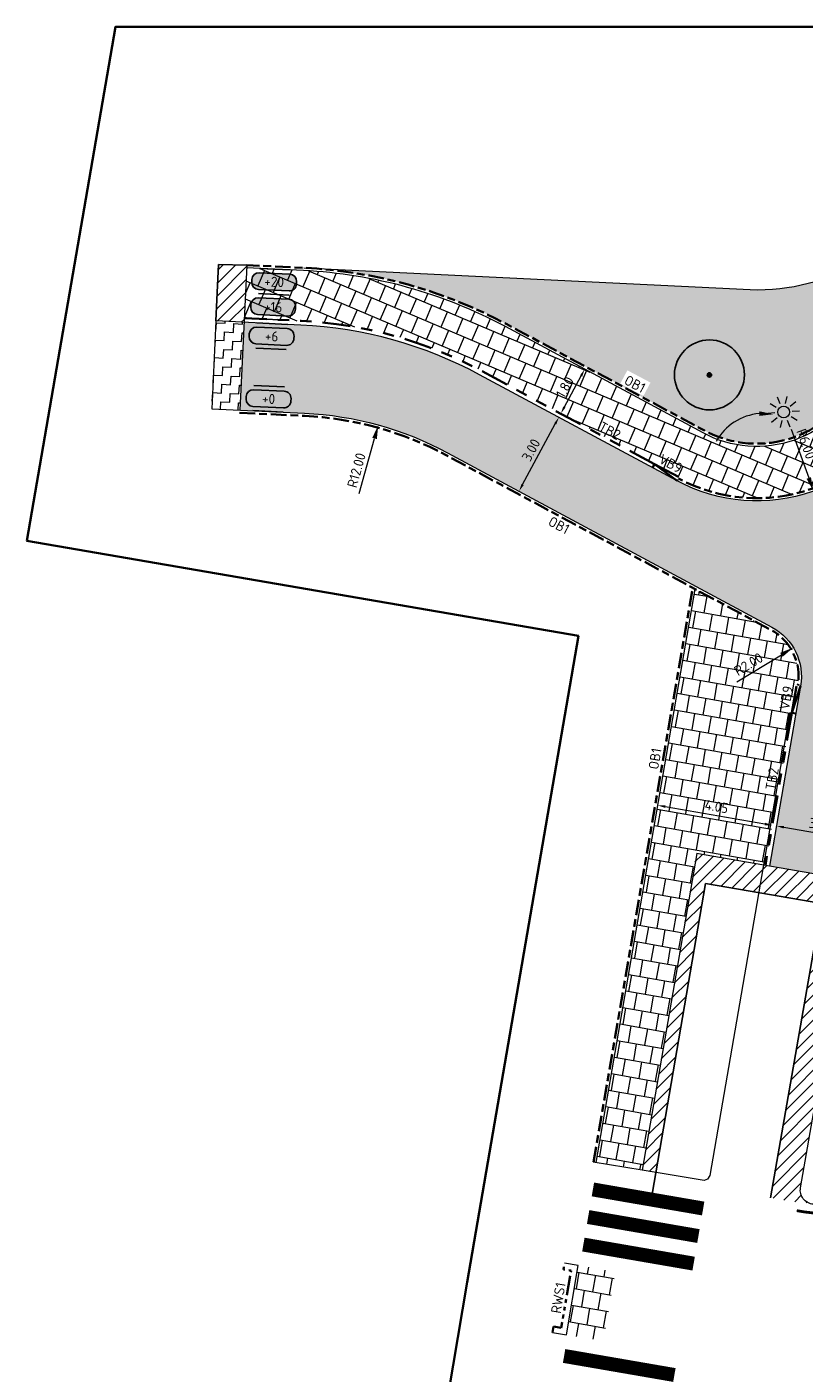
# Model space of a CAD drawing. Header units: metres. Extents: x 198714 to 199133, y 355604 to 356082.
# Tile 27 of 36: x 198714 to 198741, y 356008 to 356056. Entities that reach past the tile are written whole.
import ezdxf
from ezdxf.enums import TextEntityAlignment as Align

# ---------------------------------------------------------------- set-up
doc = ezdxf.new("R2010")
doc.units = ezdxf.units.M
for name, pattern in [('VH-OPSLUITBAND_100X200', [16, 8, -2, 4, -2]), ('VH-RIJWIELPADBAND_410X225', [28, 16, -2, 2, -2, 0, -2, 2, -2]), ('VH-RWSBAND_110X220', [24, 10, -2, 2, -2, 2, -2, 2, -2]), ('VH-TROTTOIRBAND_130-150', [15, 5, -2, 2, -2, 2, -2])]:
    doc.linetypes.add(name, pattern=pattern)
for name, color, linetype, lineweight in [('B-WE-VH-KANTVERHARDING-G', 253, 'Continuous', 5), ('N-WE-GR-BOOM-S', 96, 'Continuous', 25), ('N-WE-GR-HEESTER-A', 86, 'Continuous', 18), ('N-WE-IE-MEUBILAIR_WEGMEUBILAIR_LICHTMAST_PRESENTATIE-S', 7, 'Continuous', 5), ('N-WE-KG-WERKGRENS-200-G', 253, 'XX-WERKGRENS', 35), ('N-WE-VH-KANTOPSLUITING_OPSLUITBAND_100X200-G', 5, 'VH-OPSLUITBAND_100X200', 35), ('N-WE-VH-KANTOPSLUITING_RIJWIELPADBAND_410X250-G', 5, 'VH-RIJWIELPADBAND_410X225', 35), ('N-WE-VH-KANTOPSLUITING_TEKST-T', 7, 'VH-OPSLUITBAND_100X200', 35), ('N-WE-VH-KANTOPSLUITING_TROTTOIRBAND_130 150-G', 6, 'VH-TROTTOIRBAND_130-150', 35), ('N-WE-VH-KANTOPSLUITING_TROTTOIRBAND_RWS_110 220-G', 6, 'VH-RWSBAND_110X220', 35), ('N-WE-VH-KANTVERHARDING-G', 1, 'Continuous', 5), ('N-WE-VH-VERHARDING_HERSTRATEN-A', 252, 'Continuous', 5), ('N-WE-VH-VERHARDING_TEGEL-A', 252, 'Continuous', 5), ('N-WE-VW-MARKERING_DWARS_OVERSTEEK_VOETGANGERS-G', 7, 'Continuous', 35), ('V-WE-VH-VERHARDING_ASFALT_TRAPSGEWIJSFREZEN-1_TRAP-A', 252, 'Continuous', 5), ('X-XX-AL-AANPIJLING-M', 7, 'Continuous', 18), ('X-XX-AL-HOOGTELABEL-S', 7, 'Continuous', 25)]:
    doc.layers.add(name, color=color, linetype=linetype, lineweight=lineweight)
doc.layers.add('N-WE-VH-VERHARDING_ASFALT_DEKLAAG-G_ROOD', color=7, linetype='Continuous', lineweight=5, true_color=0xbf4040)
doc.layers.add('N-WE-VW-MARKERING_LANGS_STREEP_DOORGETROKKEN-G', color=7, linetype='Continuous')
doc.layers.add('X-XX-WIPEOUT', color=7, linetype='Continuous')
doc.layers.add('X-XX-HULPLIJNEN', color=4, linetype='Continuous', plot=False)
doc.styles.add('NLCS-ISO', font='NLCS-ISO.ttf')
doc.styles.add('NLCS-ISO-M200-T18', font='NLCS-ISO.ttf', dxfattribs={"height": 0.36})
doc.linetypes.add('XX-WERKGRENS', pattern='A,0,[137,NLCS.SHX,S=0.5,R=0,X=0,Y=0],-30', length=30)
doc.dimstyles.new('NLCS-M200-T18-PIJL-A', dxfattribs={"dimtxt": 0.36, "dimasz": 0.27, "dimexe": 0.4, "dimexo": 0.4, "dimgap": 0.14, "dimtad": 1, "dimlfac": -1, "dimzin": 0, "dimdsep": 46, "dimtxsty": 'NLCS-ISO-M200-T18', "dimcen": 0.5, "dimdle": 2, "dimclrd": 256, "dimclre": 256, "dimclrt": 256, "dimazin": 0, "dimtfac": 1, "dimtofl": 0, "dimtmove": 0, "dimatfit": 3, "dimfxl": 1, "dimtfillclr": 256, "dimtolj": 1, "dimtzin": 0, "dimlwd": 18, "dimlwe": 18, "dimarcsym": 0})
pattern_1 = [(260, (0, 0), (0.1912534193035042, -0.6429791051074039), [0.5999999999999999, -0.5999999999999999]), (350.0000000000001, (0, 0), (0.1041889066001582, 0.5908846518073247), [])]

# ---------------------------------------------------------------- blocks, each defined once
blk = doc.blocks.new('TEKST VB')
at = {"layer": 'N-WE-VH-KANTOPSLUITING_TEKST-T', "style": 'NLCS-ISO'}
blk.add_attdef('TEKST_VERLOOPBANDEN', text='', height=0.36, rotation=0.340705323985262, dxfattribs=at).set_placement((0, 0), align=Align.BOTTOM_CENTER)
blk = doc.blocks.new('*D88')
at = {"layer": 'Defpoints', "color": 0, "ltscale": 0.2, "transparency": 16777216}
for p in [(198736.1521353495, 356028.636918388), (198740.2408783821, 356027.9265001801), (198740.2408783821, 356027.9265001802)]:
    blk.add_point(p, dxfattribs=at)
at = {"layer": 'X-XX-AL-AANPIJLING-M', "lineweight": 18, "ltscale": 0.2, "transparency": 16777216}
blk.add_line((198736.4181498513, 356028.5906984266), (198739.9748638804, 356027.9727201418), dxfattribs=at)
at = {"layer": 'X-XX-AL-AANPIJLING-M', "ltscale": 0.2, "transparency": 16777216}
for points in [[(198736.4258531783, 356028.6350341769), (198736.4104465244, 356028.5463626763), (198736.1521353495, 356028.6369183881)], [(198739.9825672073, 356028.017055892), (198739.9671605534, 356027.9283843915), (198740.2408783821, 356027.9265001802)]]:
    blk.add_solid(points, dxfattribs=at)
at = {"layer": 'X-XX-AL-AANPIJLING-M', "ltscale": 0.2, "transparency": 16777216, "insert": (198738.2512860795, 356028.5969857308), "char_height": 0.36, "attachment_point": 5, "rotation": 350.1432729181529, "style": 'NLCS-ISO-M200-T18'}
blk.add_mtext('\\A1;4.05', dxfattribs=at)
blk = doc.blocks.new('*D89')
at = {"layer": 'Defpoints', "color": 0, "ltscale": 0.2, "transparency": 16777216}
for p in [(198740.3886477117, 356027.9007265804), (198743.4184445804, 356027.3722761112), (198743.4184445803, 356027.372276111)]:
    blk.add_point(p, dxfattribs=at)
at = {"layer": 'X-XX-AL-AANPIJLING-M', "lineweight": 18, "ltscale": 0.2, "transparency": 16777216}
blk.add_line((198740.6546321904, 356027.8543341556), (198743.1524601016, 356027.4186685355), dxfattribs=at)
at = {"layer": 'X-XX-AL-AANPIJLING-M', "ltscale": 0.2, "transparency": 16777216}
for points in [[(198740.6623642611, 356027.8986649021), (198740.6469001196, 356027.8100034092), (198740.3886477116, 356027.9007265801)], [(198743.1601921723, 356027.462999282), (198743.1447280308, 356027.3743377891), (198743.4184445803, 356027.372276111)]]:
    blk.add_solid(points, dxfattribs=at)
at = {"layer": 'X-XX-AL-AANPIJLING-M', "ltscale": 0.2, "transparency": 16777216, "insert": (198741.9585297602, 356027.9517422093), "char_height": 0.36, "attachment_point": 5, "rotation": 350.1061247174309, "style": 'NLCS-ISO-M200-T18'}
blk.add_mtext('\\A1;3.00', dxfattribs=at)
blk = doc.blocks.new('*D90')
at = {"layer": 'Defpoints', "color": 0, "ltscale": 0.2, "transparency": 16777216}
for p in [(198732.6108840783, 356042.5119644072), (198732.6108840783, 356042.5119644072), (198731.1895176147, 356039.8700489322)]:
    blk.add_point(p, dxfattribs=at)
at = {"layer": 'X-XX-AL-AANPIJLING-M', "lineweight": 18, "ltscale": 0.2, "transparency": 16777216}
blk.add_line((198731.3174405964, 356040.107821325), (198732.4829610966, 356042.2741920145), dxfattribs=at)
at = {"layer": 'X-XX-AL-AANPIJLING-M', "ltscale": 0.2, "transparency": 16777216}
for points in [[(198732.4433323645, 356042.2955125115), (198732.5225898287, 356042.2528715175), (198732.6108840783, 356042.5119644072)], [(198731.2778118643, 356040.1291418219), (198731.3570693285, 356040.086500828), (198731.1895176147, 356039.8700489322)]]:
    blk.add_solid(points, dxfattribs=at)
at = {"layer": 'X-XX-AL-AANPIJLING-M', "ltscale": 0.2, "transparency": 16777216, "insert": (198731.6183965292, 356041.3426190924), "char_height": 0.36, "attachment_point": 5, "rotation": 61.71948044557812, "style": 'NLCS-ISO-M200-T18'}
blk.add_mtext('\\A1;3.00', dxfattribs=at)
blk = doc.blocks.new('*D91')
at = {"layer": 'Defpoints', "color": 0, "ltscale": 0.2, "transparency": 16777216}
for p in [(198733.5347722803, 356044.2292094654), (198733.5347722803, 356044.2292094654), (198732.6819524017, 356042.6440601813)]:
    blk.add_point(p, dxfattribs=at)
at = {"layer": 'X-XX-AL-AANPIJLING-M', "lineweight": 18, "ltscale": 0.2, "transparency": 16777216}
blk.add_line((198732.8098753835, 356042.881832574), (198733.4068492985, 356043.9914370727), dxfattribs=at)
at = {"layer": 'X-XX-AL-AANPIJLING-M', "ltscale": 0.2, "transparency": 16777216}
for points in [[(198733.3672205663, 356044.0127575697), (198733.4464780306, 356043.9701165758), (198733.5347722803, 356044.2292094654)], [(198732.7702466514, 356042.903153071), (198732.8495041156, 356042.8605120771), (198732.6819524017, 356042.6440601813)]]:
    blk.add_solid(points, dxfattribs=at)
at = {"layer": 'X-XX-AL-AANPIJLING-M', "ltscale": 0.2, "transparency": 16777216, "insert": (198732.8265580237, 356043.5882472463), "char_height": 0.36, "attachment_point": 5, "rotation": 61.71948041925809, "style": 'NLCS-ISO-M200-T18'}
blk.add_mtext('\\A1;1.80', dxfattribs=at)
blk = doc.blocks.new('*D94')
at = {"layer": 'Defpoints', "color": 0, "ltscale": 0.2, "transparency": 16777216}
for p in [(198740.9943690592, 356034.2792174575), (198739.2826368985, 356033.2448224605)]:
    blk.add_point(p, dxfattribs=at)
at = {"layer": 'X-XX-AL-AANPIJLING-M', "lineweight": 18, "ltscale": 0.2, "transparency": 16777216}
blk.add_line((198738.9745251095, 356033.0586313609), (198740.566436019, 356034.0206187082), dxfattribs=at)
at = {"layer": 'X-XX-AL-AANPIJLING-M', "ltscale": 0.2, "transparency": 16777216}
blk.add_solid([(198740.5233362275, 356034.0919408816), (198740.6095358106, 356033.9492965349), (198740.9943690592, 356034.2792174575)], dxfattribs=at)
at = {"layer": 'X-XX-AL-AANPIJLING-M', "ltscale": 0.2, "transparency": 16777216, "insert": (198739.3910108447, 356033.6842028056), "char_height": 0.36, "attachment_point": 5, "rotation": 31.14445228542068, "style": 'NLCS-ISO-M200-T18'}
blk.add_mtext('\\A1;R2.00', dxfattribs=at)
blk = doc.blocks.new('*D95')
at = {"layer": 'Defpoints', "color": 0, "ltscale": 0.2, "transparency": 16777216}
for p in [(198726.1602812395, 356042.23857754), (198722.9520003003, 356030.6754061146)]:
    blk.add_point(p, dxfattribs=at)
at = {"layer": 'X-XX-AL-AANPIJLING-M', "lineweight": 18, "ltscale": 0.2, "transparency": 16777216}
blk.add_line((198725.4811951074, 356039.7910395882), (198726.0266028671, 356041.7567787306), dxfattribs=at)
at = {"layer": 'X-XX-AL-AANPIJLING-M', "ltscale": 0.2, "transparency": 16777216}
blk.add_solid([(198725.9463030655, 356041.7790584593), (198726.1069026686, 356041.7344990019), (198726.1602812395, 356042.23857754)], dxfattribs=at)
at = {"layer": 'X-XX-AL-AANPIJLING-M', "ltscale": 0.2, "transparency": 16777216, "insert": (198725.378708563, 356040.6185639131), "char_height": 0.36, "attachment_point": 5, "rotation": 74.4929618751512, "style": 'NLCS-ISO-M200-T18'}
blk.add_mtext('\\A1;R12.00', dxfattribs=at)
blk = doc.blocks.new('*D96')
at = {"layer": 'Defpoints', "color": 0, "ltscale": 0.2, "transparency": 16777216}
for p in [(198739.6843065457, 356045.5196588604), (198741.7132594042, 356039.8731244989)]:
    blk.add_point(p, dxfattribs=at)
at = {"layer": 'X-XX-AL-AANPIJLING-M', "lineweight": 18, "ltscale": 0.2, "transparency": 16777216}
blk.add_line((198740.9152046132, 356042.0940946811), (198741.5441799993, 356040.343669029), dxfattribs=at)
at = {"layer": 'X-XX-AL-AANPIJLING-M', "ltscale": 0.2, "transparency": 16777216}
blk.add_solid([(198741.6226040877, 356040.3718489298), (198741.465755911, 356040.3154891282), (198741.7132594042, 356039.8731244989)], dxfattribs=at)
at = {"layer": 'X-XX-AL-AANPIJLING-M', "ltscale": 0.2, "transparency": 16777216, "insert": (198741.4463011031, 356041.5623649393), "char_height": 0.36, "attachment_point": 5, "rotation": 289.76473845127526, "style": 'NLCS-ISO-M200-T18'}
blk.add_mtext('\\A1;R6.00', dxfattribs=at)
blk = doc.blocks.new('TEKST TB')
at = {"style": 'NLCS-ISO'}
blk.add_attdef('TEKST_TROTTOIRBANDEN', text='', height=0.36, rotation=0.340705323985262, dxfattribs=at).set_placement((0, 0), align=Align.BOTTOM_CENTER)
blk = doc.blocks.new('SAL-HOOGTE-WEGPEIL-200-SO')
at = {"layer": 'X-XX-WIPEOUT', "true_color": 0xffffff}
h = blk.add_hatch(color=7, dxfattribs=at)
h.dxf.hatch_style = 1
h.paths.add_polyline_path([(0.5450000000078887, 0.3024999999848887), (-0.5450000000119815, 0.3024999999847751, 0.4142135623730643), (-0.8000000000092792, 0.0474999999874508), (-0.8000000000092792, -0.04250000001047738, 0.4142135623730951), (-0.5450000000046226, -0.297500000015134), (0.544999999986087, -0.297500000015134, 0.4142135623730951), (0.7999999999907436, -0.04250000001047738), (0.7999999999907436, 0.04750000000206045, 0.4142135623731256)])
blk.add_lwpolyline([(-0.8000000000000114, 0.04749999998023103, -0.414213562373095), (-0.5450000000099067, 0.3024999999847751), (0.5450000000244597, 0.3024999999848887, -0.414213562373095), (0.8000000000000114, 0.04749999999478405), (0.8000000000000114, -0.04250000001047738, -0.414213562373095), (0.5449999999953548, -0.297500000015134), (-0.5449999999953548, -0.297500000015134, -0.414213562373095), (-0.8000000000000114, -0.04250000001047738), (-0.8000000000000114, 0.04749999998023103)], format="xyb")
at = {"layer": 'X-XX-HULPLIJNEN'}
for p, q in [((-0.5450000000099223, 0.4524999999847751), (0.545000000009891, 0.4524999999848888)), ((0.5449999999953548, -0.447500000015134), (-0.5449999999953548, -0.447500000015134))]:
    blk.add_line(p, q, dxfattribs=at)
at = {"style": 'NLCS-ISO'}
blk.add_attdef('HOOGTE', text='', height=0.36, dxfattribs=at).set_placement((0, 0.002499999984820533), align=Align.MIDDLE_CENTER)
blk = doc.blocks.new('BOOM_NIEUW')
at = {"layer": 'N-WE-GR-BOOM-S', "ltscale": 0.1}
h = blk.add_hatch(color=256, dxfattribs=at)
edge = h.paths.add_edge_path()
edge.add_arc((0, 0), 0.15, 0, 360)
at = {"layer": 'N-WE-GR-BOOM-S'}
for centre, radius in [((-7.361222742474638e-12, 5.115907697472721e-12), 2.5), ((0, 0), 0.04499999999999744)]:
    blk.add_circle(centre, radius, dxfattribs=at)
at = {"layer": 'N-WE-GR-BOOM-S', "ltscale": 0.1}
blk.add_circle((0, 0), 0.15, dxfattribs=at)
blk = doc.blocks.new('TEKST GB')
at = {"layer": 'N-WE-VH-KANTOPSLUITING_TEKST-T', "style": 'NLCS-ISO'}
blk.add_attdef('TEKST_GELEIDEBANDEN', text='', height=0.36, rotation=0.340705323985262, dxfattribs=at).set_placement((0, 0), align=Align.BOTTOM_CENTER)
blk = doc.blocks.new('LICHTMAST_PRESENTATIE')
at = {"layer": 'N-WE-IE-MEUBILAIR_WEGMEUBILAIR_LICHTMAST_PRESENTATIE-S', "color": 7, "linetype": 'Continuous', "transparency": 33554687}
for p, q in [((-0.1606455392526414, 0.3819321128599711), (-0.2945168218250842, 0.7002088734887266)), ((0.09452909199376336, 0.4034146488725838), (0.1733033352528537, 0.739593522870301)), ((-0.3544590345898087, 0.2145644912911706), (-0.6498415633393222, 0.3933682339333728)), ((0.313596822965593, 0.2708065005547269), (0.5749275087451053, 0.4964785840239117)), ((0.4128812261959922, 0.0347594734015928), (0.756948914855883, 0.0637257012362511)), ((-0.4128812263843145, -0.03475947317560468), (-0.7569489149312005, -0.06372570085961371)), ((-0.3135968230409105, -0.2708065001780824), (-0.5749275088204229, -0.4964785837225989)), ((-0.09452909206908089, -0.4034146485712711), (-0.1733033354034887, -0.7395935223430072)), ((0.1606455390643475, -0.381932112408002), (0.2945168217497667, -0.7002088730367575)), ((0.3544590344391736, -0.2145644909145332), (0.6498415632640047, -0.3933682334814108))]:
    blk.add_line(p, q, dxfattribs=at)
blk.add_circle((0, 0), 0.2802727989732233, dxfattribs=at)

msp = doc.modelspace()

# ---------------------------------------------------------------- hatches: boundary and pattern name
at = {"layer": 'N-WE-GR-HEESTER-A'}
h = msp.add_hatch(dxfattribs=at)
h.set_pattern_fill('AGR-HEESTERS', color=256, scale=0.05, pattern_type=2)
h.set_pattern_definition([(0, (198276.8078150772, 356119.8955522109), (0, 0.375), [0.03831950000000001, -0.3366805]), (45, (198276.8461350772, 356119.8955522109), (0, 0.3749999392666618), [0.039096, -0.4912340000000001]), (90, (198276.8737800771, 356119.9231972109), (-0.375, 2.296212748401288e-17), [0.03831950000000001, -0.3366805]), (135, (198276.8737800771, 356119.9615172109), (-0.3749999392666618, 2.220446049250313e-17), [0.039096, -0.4912340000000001]), (180, (198276.8461350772, 356119.9891622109), (-4.592425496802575e-17, -0.375), [0.03831950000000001, -0.3366805]), (225, (198276.8078150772, 356119.9891622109), (-6.66133814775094e-17, -0.3749999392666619), [0.039096, -0.4912340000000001]), (270, (198276.7801700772, 356119.9615172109), (0.375, -6.888638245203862e-17), [0.03831950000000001, -0.3366805]), (315, (198276.7801700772, 356119.9231972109), (0.3749999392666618, -8.881784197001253e-17), [0.039096, -0.4912340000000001]), (90, (198276.8269750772, 356119.8491072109), (-0.375, 2.296212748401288e-17), [0.18722, -0.18773])])
h.paths.add_polyline_path([(198745.102274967, 356048.3318526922), (198745.4612071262, 356049.1962968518), (198744.9624893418, 356049.4033730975), (198744.6035571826, 356048.5389289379)], flags=16)
h.paths.add_polyline_path([(198734.8081064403, 356043.7158599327), (198735.635006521, 356043.2773029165), (198735.8880201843, 356043.7543606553), (198735.0611201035, 356044.1929176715)], flags=16)
edge = h.paths.add_edge_path()
edge.add_line((198729.4195515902, 356047.5677576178), (198724.3406894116, 356047.8161014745))
edge.add_line((198724.3406894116, 356047.8161014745), (198724.2968096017, 356047.7996067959))
edge.add_arc((198722.6693881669, 356030.827453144), 17.05000000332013, 61.71948043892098, 84.52278298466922, ccw=False)
edge.add_line((198730.7474875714, 356045.842339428), (198737.8128407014, 356042.041136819))
edge.add_arc((198739.6843065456, 356045.5196588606), 3.95000000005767, 241.7194804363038, 337.1244649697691)
edge.add_line((198743.3236448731, 356043.9841730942), (198745.0899180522, 356048.1705132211))
edge.add_line((198745.0899180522, 356048.1705132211), (198746.2835360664, 356050.9995721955))
edge.add_arc((198739.6849129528, 356054.5817692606), 7.508259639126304, 306.6669698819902, 331.50377539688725, ccw=False)
edge.add_arc((198739.6849129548, 356054.5817692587), 7.508259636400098, 268.25288687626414, 306.6669698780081, ccw=False)
edge.add_line((198739.456, 356047.077), (198729.4195515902, 356047.5677576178))
at = {"layer": 'N-WE-VH-VERHARDING_ASFALT_DEKLAAG-G_ROOD'}
h = msp.add_hatch(color=256, dxfattribs=at)
h.dxf.hatch_style = 1
edge = h.paths.add_edge_path()
edge.add_line((198749.9875, 356046.6965), (198752.2642033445, 356052.0888960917))
edge.add_line((198752.2642033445, 356052.0888960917), (198749.4662034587, 356053.2694098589))
edge.add_line((198749.4662034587, 356053.2694098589), (198745.2124153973, 356043.187275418))
edge.add_arc((198739.6843065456, 356045.5196588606), 5.999999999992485, 241.71948043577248, 337.1244649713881, ccw=False)
edge.add_line((198736.8415736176, 356040.2358279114), (198729.7762204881, 356044.0370305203))
edge.add_arc((198722.6693881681, 356030.8274531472), 14.99999999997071, 61.71948043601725, 87.23710526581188)
edge.add_line((198723.3924320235, 356045.8100165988), (198721.3572498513, 356045.9082324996))
edge.add_line((198721.3572498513, 356045.9082324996), (198721.2068911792, 356042.7723979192))
edge.add_line((198721.2068911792, 356042.7723979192), (198723.5242979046, 356042.6617514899))
edge.add_arc((198722.9520003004, 356030.6754061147), 12.00000000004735, 61.719480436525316, 87.2664433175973, ccw=False)
edge.add_line((198728.6374661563, 356041.2430680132), (198735.0296048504, 356037.8040588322))
edge.add_line((198735.0296048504, 356037.8040588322), (198736.7211800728, 356036.8939811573))
edge.add_line((198736.7211800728, 356036.8939811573), (198740.2302145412, 356035.0060994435))
edge.add_arc((198739.2826368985, 356033.2448224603), 2.000000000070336, -9.805780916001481, 61.71948043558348, ccw=False)
edge.add_line((198741.2534183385, 356032.9042046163), (198740.1401412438, 356026.4628925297))
edge.add_line((198740.1401412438, 356026.4628925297), (198743.0183859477, 356025.9654342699))
edge.add_arc((198748.0906564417, 356025.0826266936), 5.148521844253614, 63.32462468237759, 170.1268079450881, ccw=False)
edge.add_arc((198757.0786430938, 356042.9771377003), 14.87639837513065, 243.3328179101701, 260.2265921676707)
edge.add_line((198754.5533427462, 356028.3166436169), (198757.014843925, 356027.8912779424))
edge.add_arc((198756.8997541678, 356027.2515480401), 0.6500000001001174, 24.836074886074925, 79.80137246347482, ccw=False)
edge.add_line((198757.4896377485, 356027.5245633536), (198757.875, 356029.243))
edge.add_line((198757.875, 356029.243), (198758.0300300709, 356030.1349549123))
edge.add_line((198758.0300300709, 356030.1349549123), (198758.1135578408, 356030.6183391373))
edge.add_line((198758.1135578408, 356030.6183391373), (198755.0342789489, 356031.1504418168))
edge.add_arc((198757.0776090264, 356042.9751956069), 12.00000000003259, 241.7194804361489, 260.1960457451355, ccw=False)
edge.add_line((198751.3921431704, 356032.4075337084), (198746.9342205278, 356034.8059229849))
edge.add_arc((198747.8817981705, 356036.5671999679), 1.999999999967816, 157.1102249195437, 241.7194804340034, ccw=False)
edge.add_line((198746.0392885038, 356037.345119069), (198749.9875, 356046.6965))
msp.add_hatch(color=256, dxfattribs=at).paths.add_polyline_path([(198729.776220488, 356044.0370305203, 0.1118040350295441), (198723.3924320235, 356045.8100165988), (198721.3566155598, 356045.9082631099), (198721.2068911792, 356042.7723979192), (198723.5242979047, 356042.6617514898, -0.1119336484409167), (198728.6374661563, 356041.2430680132), (198729.4857974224, 356040.7866606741), (198730.9071638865, 356043.4285761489)])
at = {"layer": 'N-WE-VH-VERHARDING_HERSTRATEN-A', "lineweight": 9}
h = msp.add_hatch(dxfattribs=at)
h.set_pattern_fill('ANSI31', color=256, scale=0.1)
h.set_pattern_definition([(45, (198720.3577778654, 356045.9082324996), (-0.2245064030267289, 0.2245064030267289), [])])
h.paths.add_polyline_path([(198721.4554315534, 356047.9558801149), (198720.4540902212, 356047.9736563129), (198720.3577778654, 356045.9564660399), (198721.3572498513, 356045.9082324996)])
h = msp.add_hatch(dxfattribs=at)
h.set_pattern_fill('ANSI31', color=256, scale=0.1)
h.set_pattern_definition([(45, (198737.4928060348, 356025.7301718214), (-0.2245064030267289, 0.2245064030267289), [])])
edge = h.paths.add_edge_path()
edge.add_line((198743.1700064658, 356025.9392291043), (198737.529129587, 356026.9141638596))
edge.add_line((198737.529129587, 356026.9141638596), (198737.4928060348, 356026.7056305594))
edge.add_line((198737.4928060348, 356026.7056305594), (198735.5923409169, 356015.5898108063))
edge.add_line((198735.5923409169, 356015.5898108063), (198736.0850862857, 356015.5049461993))
edge.add_line((198736.0850862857, 356015.5049461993), (198737.8647375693, 356025.8407820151))
edge.add_line((198737.8647375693, 356025.8407820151), (198742.012610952, 356025.1249919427))
edge.add_line((198742.012610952, 356025.1249919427), (198740.176390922, 356014.6043305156))
edge.add_line((198740.176390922, 356014.6043305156), (198741.163, 356014.441))
edge.add_line((198741.163, 356014.441), (198741.7131334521, 356014.3999362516))
edge.add_arc((198741.7503514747, 356014.8985482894), 0.4999991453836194, 170.1964872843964, 265.7311731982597, ccw=False)
edge.add_line((198741.2576535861, 356014.9836831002), (198743.1367146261, 356025.7301718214))
edge.add_line((198743.1367146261, 356025.7301718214), (198743.1700064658, 356025.9392291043))
at = {"layer": 'N-WE-VH-VERHARDING_TEGEL-A'}
h = msp.add_hatch(dxfattribs=at)
h.set_pattern_fill('AVH-TEGEL_300X300_HALFST', color=256, scale=2, angle=247, pattern_type=2)
h.set_pattern_definition([(247, (0, 0), (0.04171277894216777, -0.6695222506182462), [0.5999999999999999, -0.5999999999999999]), (337, (0, 0), (0.2344386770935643, 0.5523029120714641), [])])
edge = h.paths.add_edge_path()
edge.add_line((198749.328000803, 356053.3277196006), (198747.6695680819, 356054.0274344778))
edge.add_line((198747.6695680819, 356054.0274344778), (198743.4157800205, 356043.9453000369))
edge.add_arc((198739.6843065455, 356045.5196588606), 4.050000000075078, 241.7194804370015, 337.1244649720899, ccw=False)
edge.add_line((198737.7654618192, 356041.9530729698), (198730.7001086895, 356045.7542755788))
edge.add_arc((198722.6693881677, 356030.8274531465), 16.95000000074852, 61.71948043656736, 87.23710526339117)
edge.add_line((198723.4864277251, 356047.7577498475), (198721.450611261, 356047.8559963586))
edge.add_line((198721.450611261, 356047.8559963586), (198721.3638459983, 356046.0580887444))
edge.add_line((198721.3638459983, 356046.0580887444), (198723.3996624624, 356045.9598422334))
edge.add_arc((198722.6693881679, 356030.8274531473), 15.14999999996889, 61.71948043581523, 87.23710526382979, ccw=False)
edge.add_line((198729.8472888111, 356044.169126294), (198736.9126419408, 356040.3679236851))
edge.add_line((198736.9126419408, 356040.3679236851), (198736.8889524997, 356040.3238917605))
edge.add_arc((198739.6843065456, 356045.5196588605), 5.899999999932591, 241.7194804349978, 337.1244649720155)
edge.add_line((198745.1202802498, 356043.2261484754), (198745.0742126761, 356043.2455850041))
edge.add_line((198745.0742126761, 356043.2455850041), (198749.328000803, 356053.3277196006))
h = msp.add_hatch(dxfattribs=at)
h.set_pattern_fill('AVH-TEGEL_300X300_HALFST', color=256, scale=2, angle=260, pattern_type=2)
h.set_pattern_definition(pattern_1)
edge = h.paths.add_edge_path()
edge.add_arc((198739.2826368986, 356033.2448224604), 1.899999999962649, 350.194219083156, 421.7194804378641)
edge.add_line((198740.182835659, 356034.9180355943), (198737.4882803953, 356036.3677225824))
edge.add_line((198737.4882803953, 356036.3677225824), (198733.9446166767, 356015.8644318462))
edge.add_line((198733.9446166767, 356015.8644318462), (198735.591229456, 356015.5899963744))
edge.add_line((198735.591229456, 356015.5899963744), (198737.5418632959, 356026.911963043))
edge.add_line((198737.5418632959, 356026.911963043), (198739.9923326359, 356026.488438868))
edge.add_line((198739.9923326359, 356026.488438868), (198741.1060022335, 356032.9320219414))
edge.add_line((198741.1060022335, 356032.9320219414), (198741.1548792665, 356032.9212355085))
h = msp.add_hatch(dxfattribs=at)
h.set_pattern_fill('AVH-TEGEL_300X300_HALFST', color=256, scale=2, angle=260, pattern_type=2)
h.set_pattern_definition(pattern_1)
h.paths.add_polyline_path([(198734.632, 356011.961), (198733.3081508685, 356012.1819031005), (198732.8801121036, 356009.705312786), (198734.195, 356009.482)])
at = {"layer": 'V-WE-VH-VERHARDING_ASFALT_TRAPSGEWIJSFREZEN-1_TRAP-A', "lineweight": 9}
h = msp.add_hatch(dxfattribs=at)
h.set_pattern_fill('AVH-ASFALT_FREESVAK', color=256, scale=0.2, angle=357, pattern_type=2)
h.set_pattern_definition([(357, (198720.2080290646, 356042.7723979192), (0.3284267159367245, 0.2957167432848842), [0.3124999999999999, -0.3124999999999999]), (87.00000000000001, (198720.5201007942, 356042.7560429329), (-0.2957167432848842, 0.3284267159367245), [0.3124999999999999, -0.3124999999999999])])
h.paths.add_polyline_path([(198721.3566155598, 356045.9082631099), (198720.3577778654, 356045.9564660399), (198720.2080290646, 356042.8200893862), (198721.2068911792, 356042.7723979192)])

# ---------------------------------------------------------------- linework, layer by layer
at = {"layer": 'B-WE-VH-KANTVERHARDING-G', "flags": 128}
msp.add_lwpolyline([(198740.8663234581, 356031.9562818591), (198738.0055955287, 356015.4043906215), (198737.9300467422, 356015.2688641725), (198737.810939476, 356015.2193962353), (198735.591229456, 356015.5899963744), (198733.8446746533, 356015.8810888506)], dxfattribs=at)
at = {"layer": 'Defpoints', "ltscale": 0.2, "flags": 128}
for points in [[(198720.3577778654, 356045.9564660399), (198720.4540902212, 356047.9736563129), (198721.4554315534, 356047.9558801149)], [(198740.176390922, 356014.6043305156), (198742.0113240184, 356025.1246628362), (198737.8570836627, 356025.842656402), (198735.9430813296, 356014.7294748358)]]:
    msp.add_lwpolyline(points, dxfattribs=at)
at = {"layer": 'N-WE-KG-WERKGRENS-200-G', "linetype": 'XX-WERKGRENS', "ltscale": 0.04, "flags": 128}
msp.add_lwpolyline([(198754.1132626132, 356056.4708694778), (198716.7641448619, 356056.4708694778), (198713.6017155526, 356038.0910300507), (198733.3120853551, 356034.6996701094), (198729.3354452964, 356011.587689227), (198724.1788751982, 355980.9976498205), (198783.3097771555, 355970.8223643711), (198788.4665547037, 356001.4136094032), (198792.4431947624, 356024.5255902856), (198807.2259721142, 356021.9820703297), (198813.1601038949, 356056.4708694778), (198754.1132626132, 356056.4708694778)], close=True, dxfattribs=at)
at = {"layer": 'N-WE-VH-KANTOPSLUITING_OPSLUITBAND_100X200-G', "ltscale": 0.07, "flags": 128}
for points in [[(198747.5774329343, 356054.0663075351), (198743.323644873, 356043.9841730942, -0.4421213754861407), (198737.8128407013, 356042.0411368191), (198730.7474875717, 356045.8423394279, 0.1118040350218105), (198723.4912480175, 356047.8576336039), (198721.4554315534, 356047.9558801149)], [(198745.1202802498, 356043.2261484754, -0.4421213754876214), (198736.8889524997, 356040.3238917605)], [(198721.2021220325, 356042.6725117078), (198723.5195287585, 356042.5618652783, -0.1119336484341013), (198728.5900872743, 356041.155004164), (198740.182835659, 356034.9180355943, -0.3226311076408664), (198741.1548792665, 356032.9212355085)]]:
    msp.add_lwpolyline(points, format="xyb", dxfattribs=at)
msp.add_lwpolyline([(198733.8459755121, 356015.8808720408), (198737.3954314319, 356036.4176758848)], dxfattribs=at)
at = {"layer": 'N-WE-VH-KANTOPSLUITING_RIJWIELPADBAND_410X250-G', "ltscale": 0.07, "flags": 128}
for points in [[(198735.960935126, 356040.7096167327), (198736.0320034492, 356040.8417125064), (198736.9126419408, 356040.3679236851), (198736.8415736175, 356040.2358279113)], [(198736.8415736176, 356040.2358279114), (198736.0320034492, 356040.8417125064)], [(198741.083109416, 356031.9188138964), (198740.9353008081, 356031.9443602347), (198741.1056097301, 356032.9297509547), (198741.2534183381, 356032.9042046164)], [(198741.253418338, 356032.9042046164), (198740.9353008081, 356031.9443602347)]]:
    msp.add_lwpolyline(points, dxfattribs=at)
at = {"layer": 'N-WE-VH-KANTOPSLUITING_TROTTOIRBAND_130 150-G', "ltscale": 0.2, "flags": 128}
msp.add_lwpolyline([(198736.0320034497, 356040.8417125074), (198729.8472888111, 356044.169126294, 0.111804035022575), (198723.3996624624, 356045.9598422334), (198721.3638459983, 356046.0580887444)], format="xyb", dxfattribs=at)
msp.add_lwpolyline([(198740.9353008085, 356031.9443602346), (198739.9923326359, 356026.488438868)], dxfattribs=at)
at = {"layer": 'N-WE-VH-KANTOPSLUITING_TROTTOIRBAND_RWS_110 220-G', "ltscale": 0.07, "flags": 128}
msp.add_lwpolyline([(198732.3871685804, 356009.7890313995), (198732.4246367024, 356010.0058182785), (198732.7006850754, 356009.958935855), (198733.0536789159, 356012.0013235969), (198732.7774928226, 356012.0474091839), (198732.8149614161, 356012.2641987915)], dxfattribs=at)
at = {"layer": 'N-WE-VH-KANTVERHARDING-G', "flags": 128}
for points in [[(198747.6695680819, 356054.0274344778), (198743.4157800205, 356043.9453000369, -0.4421213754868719), (198737.7654618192, 356041.9530729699), (198730.7001086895, 356045.7542755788, 0.11180403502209), (198723.4864277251, 356047.7577498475), (198721.450611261, 356047.8559963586)], [(198749.4662034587, 356053.2694098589), (198745.2124153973, 356043.187275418, -0.4421213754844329), (198736.8415736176, 356040.2358279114), (198729.776220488, 356044.0370305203, 0.1118040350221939), (198723.3924320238, 356045.8100165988), (198720.3577778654, 356045.9564660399)], [(198723.5020962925, 356047.8571066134), (198739.456, 356047.077, 0.2832113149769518), (198746.2835360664, 356050.9995721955, 0.2832113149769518)], [(198720.2080290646, 356042.8200893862), (198723.5242979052, 356042.6617514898, -0.1119336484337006), (198728.6374661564, 356041.2430680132), (198740.2302145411, 356035.0060994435, -0.3226311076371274), (198741.2534183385, 356032.9042046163), (198740.1401412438, 356026.4628925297)], [(198741.7054366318, 356014.3765996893, -0.4427986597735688), (198741.249955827, 356014.960346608), (198743.165018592, 356025.9400911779, -0.5028012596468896), (198750.3346872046, 356029.5491182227)]]:
    msp.add_lwpolyline(points, format="xyb", dxfattribs=at)
for points in [[(198721.4554315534, 356047.9558801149), (198721.2068911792, 356042.7723979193)], [(198720.3577778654, 356045.9564660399), (198720.2080290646, 356042.8200893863)], [(198733.9446166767, 356015.8644318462), (198737.4882803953, 356036.3677225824)], [(198737.5423202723, 356026.9118840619), (198735.5923409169, 356015.5898108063)], [(198743.165018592, 356025.9400911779), (198737.5341174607, 356026.9133017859)], [(198733.3081508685, 356012.1819031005), (198732.8149614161, 356012.2641987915)], [(198732.3871685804, 356009.7890313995), (198732.8801121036, 356009.705312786), (198733.3081508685, 356012.1819031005)]]:
    msp.add_lwpolyline(points, dxfattribs=at)
at = {"layer": 'N-WE-VW-MARKERING_DWARS_OVERSTEEK_VOETGANGERS-G', "const_width": 0.5, "flags": 128}
for points in [[(198733.8293405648, 356014.903871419), (198737.7709034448, 356014.2226357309)], [(198733.6590316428, 356013.918480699), (198737.6005945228, 356013.2372450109)], [(198733.4887227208, 356012.9330899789), (198737.4302856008, 356012.2518542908)], [(198732.8003805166, 356008.950409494), (198736.7419433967, 356008.2691738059)]]:
    msp.add_lwpolyline(points, dxfattribs=at)
at = {"layer": 'N-WE-VW-MARKERING_LANGS_STREEP_DOORGETROKKEN-G', "ltscale": 5, "const_width": 0.1, "flags": 128}
msp.add_lwpolyline([(198741.1138838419, 356014.1450479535), (198741.3692305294, 356014.1025796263, 0.1926328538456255), (198752.25518963, 356016.4888837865, 0.2031101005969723), (198757.3302912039, 356024.3571482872), (198757.4031375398, 356024.7762646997)], format="xyb", dxfattribs=at)
at = {"layer": 'X-XX-AL-AANPIJLING-M', "lineweight": 18, "ltscale": 0.2}
msp.add_arc((198739.9292555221, 356040.7216612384), 1.928974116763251, 94.51305578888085, 151.3173123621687, dxfattribs=at)
at = {"layer": 'X-XX-AL-AANPIJLING-M', "ltscale": 0.2}
msp.add_solid([(198739.7813299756, 356042.727898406), (198739.7736135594, 356042.5614104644), (198740.2769355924, 356042.6215051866)], dxfattribs=at)

# ---------------------------------------------------------------- block references
at = {"layer": 'N-WE-GR-BOOM-S', "xscale": 0.5, "yscale": 0.5, "zscale": 0.5}
msp.add_blockref('BOOM_NIEUW', (198737.9941532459, 356044.0285279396), dxfattribs=at)
at = {"layer": 'N-WE-IE-MEUBILAIR_WEGMEUBILAIR_LICHTMAST_PRESENTATIE-S', "transparency": 33554687, "xscale": 0.75, "yscale": 0.75, "zscale": 0.75}
msp.add_blockref('LICHTMAST_PRESENTATIE', (198740.6471684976, 356042.701844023), dxfattribs=at)
at = {"layer": 'N-WE-VH-KANTOPSLUITING_TEKST-T'}
ref = msp.add_blockref('TEKST TB', (198735.1962551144, 356043.4488756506), dxfattribs=dict(at, rotation=331.7194804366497))
ref.add_attrib('TEKST_TROTTOIRBANDEN', 'OB1', dxfattribs={"height": 0.3599999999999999, "rotation": 332.0601857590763, "style": 'NLCS-ISO'}).set_placement((198735.1962551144, 356043.4488756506), align=Align.BOTTOM_CENTER)
ref = msp.add_blockref('TEKST TB', (198734.2960563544, 356041.7756625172), dxfattribs=dict(at, rotation=331.7194804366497))
ref.add_attrib('TEKST_TROTTOIRBANDEN', 'TB2', dxfattribs={"height": 0.3599999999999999, "rotation": 332.0601857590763, "style": 'NLCS-ISO'}).set_placement((198734.2960563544, 356041.7756625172), align=Align.BOTTOM_CENTER)
for name, p, rotation, values in [('TEKST VB', (198736.472322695, 356040.6048180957), 331.7194804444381, {'TEKST_VERLOOPBANDEN': 'VB9'}), ('TEKST VB', (198741.020455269, 356032.4370555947), 80.19421909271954, {'TEKST_VERLOOPBANDEN': 'VB9'}), ('TEKST GB', (198732.8771819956, 356010.9801297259), 80.31128902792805, {'TEKST_GELEIDEBANDEN': 'RWS1'})]:
    msp.add_blockref(name, p, dxfattribs=dict(at, rotation=rotation)).add_auto_attribs(values)
ref = msp.add_blockref('TEKST TB', (198732.4801959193, 356038.400495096), dxfattribs=dict(at, rotation=331.7194804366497))
ref.add_attrib('TEKST_TROTTOIRBANDEN', 'OB1', dxfattribs={"height": 0.3599999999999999, "rotation": 332.0601857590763, "style": 'NLCS-ISO'}).set_placement((198732.4801959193, 356038.400495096), align=Align.BOTTOM_CENTER)
ref = msp.add_blockref('TEKST TB', (198736.3307133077, 356030.257321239), dxfattribs=dict(at, rotation=80.19421908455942))
ref.add_attrib('TEKST_TROTTOIRBANDEN', 'OB1', dxfattribs={"height": 0.3599999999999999, "rotation": 80.53492440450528, "style": 'NLCS-ISO'}).set_placement((198736.3307133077, 356030.257321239), align=Align.BOTTOM_CENTER)
ref = msp.add_blockref('TEKST TB', (198740.5186238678, 356029.5335083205), dxfattribs=dict(at, rotation=80.19421908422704))
ref.add_attrib('TEKST_TROTTOIRBANDEN', 'TB2', dxfattribs={"height": 0.3599999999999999, "rotation": 80.53492440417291, "style": 'NLCS-ISO'}).set_placement((198740.5186238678, 356029.5335083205), align=Align.BOTTOM_CENTER)
at = {"layer": 'X-XX-AL-HOOGTELABEL-S', "rotation": 357.2664433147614}
for p, values in [((198722.4386491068, 356047.3548879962), {'HOOGTE': '+20'}), ((198722.4030961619, 356046.4559562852), {'HOOGTE': '+16'}), ((198722.3468148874, 356045.4074505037), {'HOOGTE': '+6'}), ((198722.2388924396, 356043.171133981), {'HOOGTE': '+0'})]:
    msp.add_blockref('SAL-HOOGTE-WEGPEIL-200-SO', p, dxfattribs=at).add_auto_attribs(values)

# ---------------------------------------------------------------- dimensions: what is measured, and where the dimension line sits
at = {"layer": 'X-XX-AL-AANPIJLING-M', "ltscale": 0.2}
for center, mpoint, picture, middle in [((198739.6843065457, 356045.5196588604), (198741.7132594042, 356039.8731244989), '*D96', (198741.1451526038, 356041.4541541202)), ((198722.9520003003, 356030.6754061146), (198726.1602812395, 356042.23857754), '*D95', (198725.687059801, 356040.5330097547)), ((198739.2826368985, 356033.2448224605), (198740.9943690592, 356034.2792174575), '*D94', (198739.5565140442, 356033.4103256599))]:
    dim = msp.add_radius_dim(center=center, mpoint=mpoint, dimstyle='NLCS-M200-T18-PIJL-A', override={"dimasz": 0.5}, dxfattribs=at)
    dim.commit()
    dim.dimension.update_dxf_attribs({"geometry": picture, "text_midpoint": middle, "dimtype": 164})
for p1, p2, picture, middle in [((198732.6819524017, 356042.6440601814), (198733.5347722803, 356044.2292094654), '*D91', (198732.8265580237, 356043.5882472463)), ((198731.1895176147, 356039.8700489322), (198732.6108840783, 356042.5119644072), '*D90', (198731.6183965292, 356041.3426190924))]:
    dim = msp.add_aligned_dim(p1=p1, p2=p2, distance=0, dimstyle='NLCS-M200-T18-PIJL-A', dxfattribs=at)
    dim.commit()
    dim.dimension.update_dxf_attribs({"geometry": picture, "text_midpoint": middle})
for p1, p2, distance, text, picture, middle in [((198736.1521353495, 356028.636918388), (198740.2408783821, 356027.92650018), 2.2939381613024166e-10, '4.05', '*D88', (198738.2512860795, 356028.5969857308)), ((198740.3886477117, 356027.9007265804), (198743.4184445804, 356027.3722761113), -3.0171212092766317e-10, '3.00', '*D89', (198741.9585297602, 356027.9517422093))]:
    dim = msp.add_aligned_dim(p1=p1, p2=p2, distance=distance, text=text, dimstyle='NLCS-M200-T18-PIJL-A', dxfattribs=at)
    dim.commit()
    dim.dimension.update_dxf_attribs({"geometry": picture, "text_midpoint": middle})

doc.saveas('drawing.dxf')
